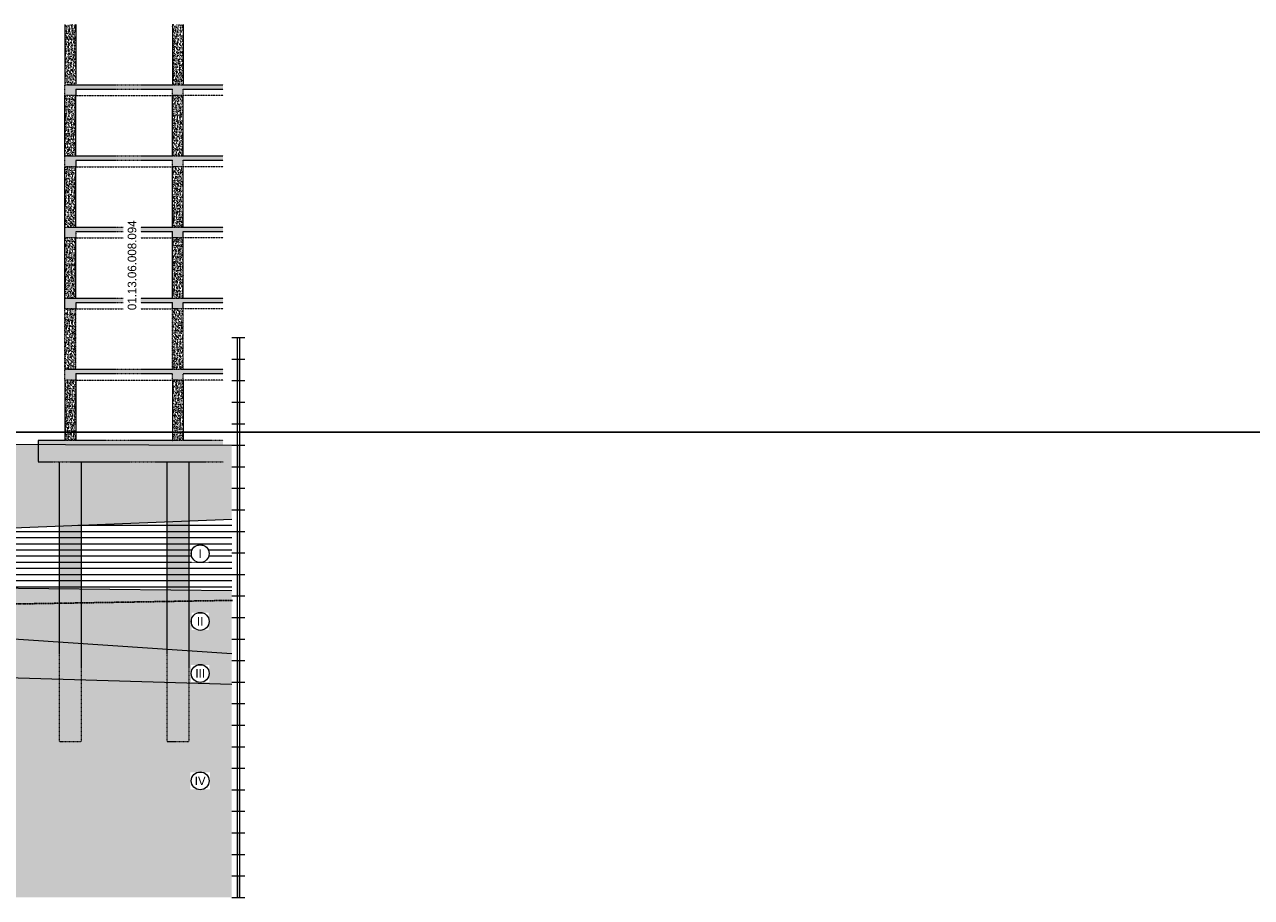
# Model space of a CAD drawing. Header units: millimetres. Extents: x -244621 to 957993, y -212233 to 286163.
# Tile 34 of 47: x 566512 to 623503, y -20850 to 19686. Entities that reach past the tile are written whole.
import ezdxf

# ---------------------------------------------------------------- set-up
doc = ezdxf.new("R2010")
doc.units = ezdxf.units.MM
for name, pattern in [('( Hidden )', [0.375, 0.25, -0.125]), ('DASHED', [19.05, 12.7, -6.35]), ('HIDDEN2', [4.7625, 3.175, -1.5875])]:
    doc.linetypes.add(name, pattern=pattern)
doc.layers.get('Defpoints').update_dxf_attribs({"color": 6})
for name, color, linetype, lineweight in [('S - BEAM', 7, 'HIDDEN2', 15), ('S - HATCH', 252, 'Continuous', 5), ('S - LAIN', 7, 'Continuous', 5), ('S - LINE', 7, 'Continuous', 15), ('S - SLAB', 7, 'Continuous', 30), ('S - TEXT', 7, 'Continuous', 9)]:
    doc.layers.add(name, color=color, linetype=linetype, lineweight=lineweight)
doc.layers.add('S - RED LINE', color=7, linetype='Continuous', lineweight=35, true_color=0xff3737)
doc.layers.add('S - WATER', color=7, linetype='DASHED', lineweight=20, true_color=0x0216de)
doc.styles.add('AcadMtavr60', font='acadmtavr.ttf', dxfattribs={"height": 60})
doc.styles.add('Text_S2', font='Cubicon.ttf')

# ---------------------------------------------------------------- blocks, each defined once
blk = doc.blocks.new('*U132')
at = {"layer": 'S - HATCH'}
h = blk.add_hatch(color=0, dxfattribs=at)
h.dxf.hatch_style = 1
h.paths.add_polyline_path([(50, 0), (-50, 0), (-50, -1000), (50, -1000)])
at = {"layer": 'S - LINE'}
for points in [[(-300, 1000), (300, 1000)], [(-50, 1000), (-50, -1000)], [(50, 1000), (50, -1000)], [(-300, 0), (300, 0)], [(-300, -1000), (300, -1000)]]:
    blk.add_lwpolyline(points, dxfattribs=at)
blk = doc.blocks.new('*U133')
at = {"layer": 'S - LINE', "color": 0, "linetype": 'ByBlock', "lineweight": -2, "transparency": 16777216}
for p in [(0, 24000), (0, 22000), (0, 20000), (0, 18000), (0, 16000), (0, 14000), (0, 12000), (0, 10000), (0, 8000), (0, 6000), (0, 4000), (0, 2000), (0, 0)]:
    blk.add_blockref('*U132', p, dxfattribs=at)
blk = doc.blocks.new('A$C7d64770b')
at = {"layer": 'S - HATCH'}
h = blk.add_hatch(dxfattribs=at)
h.set_pattern_fill('AR-CONC', color=256)
h.paths.add_polyline_path([(1750, 16508), (1250, 16508), (1250, 19309), (1750, 19309)])
h = blk.add_hatch(dxfattribs=at)
h.set_pattern_fill('AR-CONC', color=256)
h.paths.add_polyline_path([(6750, 16508), (6250, 16508), (6250, 19309), (6750, 19309)])
h = blk.add_hatch(dxfattribs=at)
h.set_pattern_fill('AR-CONC', color=256)
h.paths.add_polyline_path([(8596, 16508), (6750, 16508), (6250, 16508), (1750, 16508), (1250, 16508), (1250, 16008), (1750, 16008), (1750, 16308), (6250, 16308), (6250, 16008), (6750, 16008), (6750, 16308), (8596, 16308)])
h = blk.add_hatch(dxfattribs=at)
h.set_pattern_fill('AR-CONC', color=256)
h.paths.add_polyline_path([(1750, 16008), (1250, 16008), (1250, 13206), (1750, 13206)])
h = blk.add_hatch(dxfattribs=at)
h.set_pattern_fill('AR-CONC', color=256)
h.paths.add_polyline_path([(6750, 16008), (6250, 16008), (6250, 13206), (6750, 13206)])
h = blk.add_hatch(dxfattribs=at)
h.set_pattern_fill('AR-CONC', color=256)
h.paths.add_polyline_path([(6750, 13006), (8596, 13006), (8596, 13206), (6750, 13206), (6250, 13206), (1750, 13206), (1250, 13206), (1250, 12706), (1750, 12706), (1750, 13006), (6250, 13006), (6250, 12706), (6750, 12706)])
h = blk.add_hatch(dxfattribs=at)
h.set_pattern_fill('AR-CONC', color=256)
h.paths.add_polyline_path([(1750, 12706), (1250, 12706), (1250, 9905), (1750, 9905)])
h = blk.add_hatch(dxfattribs=at)
h.set_pattern_fill('AR-CONC', color=256)
h.paths.add_polyline_path([(6750, 12706), (6250, 12706), (6250, 9905), (6750, 9905)])
h = blk.add_hatch(dxfattribs=at)
h.set_pattern_fill('AR-CONC', color=256)
h.paths.add_polyline_path([(8596, 9905), (6750, 9905), (6250, 9905), (1750, 9905), (1250, 9905), (1250, 9405), (1750, 9405), (1750, 9705), (6250, 9705), (6250, 9405), (6750, 9405), (6750, 9705), (8596, 9705)])
h = blk.add_hatch(dxfattribs=at)
h.set_pattern_fill('AR-CONC', color=256)
h.paths.add_polyline_path([(1750, 9405), (1250, 9405), (1250, 6603), (1750, 6603)])
h = blk.add_hatch(dxfattribs=at)
h.set_pattern_fill('AR-CONC', color=256)
h.paths.add_polyline_path([(6750, 9405), (6250, 9405), (6250, 6603), (6750, 6603)])
h = blk.add_hatch(dxfattribs=at)
h.set_pattern_fill('AR-CONC', color=256)
h.paths.add_polyline_path([(6750, 6403), (8596, 6403), (8596, 6603), (6750, 6603), (6250, 6603), (1750, 6603), (1250, 6603), (1250, 6103), (1750, 6103), (1750, 6403), (6250, 6403), (6250, 6103), (6750, 6103)])
h = blk.add_hatch(dxfattribs=at)
h.set_pattern_fill('AR-CONC', color=256)
h.paths.add_polyline_path([(1750, 6103), (1250, 6103), (1250, 3302), (1750, 3302)])
h = blk.add_hatch(dxfattribs=at)
h.set_pattern_fill('AR-CONC', color=256)
h.paths.add_polyline_path([(6750, 6103), (6250, 6103), (6250, 3302), (6750, 3302)])
h = blk.add_hatch(dxfattribs=at)
h.set_pattern_fill('AR-CONC', color=256)
h.paths.add_polyline_path([(8596, 3302), (6750, 3302), (6250, 3302), (1750, 3302), (1250, 3302), (1250, 2802), (1750, 2802), (1750, 3102), (6250, 3102), (6250, 2802), (6750, 2802), (6750, 3102), (8596, 3102)])
h = blk.add_hatch(dxfattribs=at)
h.set_pattern_fill('AR-CONC', color=256)
h.paths.add_polyline_path([(1750, 2802), (1250, 2802), (1250, 0), (1750, 0)])
h = blk.add_hatch(dxfattribs=at)
h.set_pattern_fill('AR-CONC', color=256)
h.paths.add_polyline_path([(6750, 2802), (6250, 2802), (6250, 0), (6750, 0)])
h = blk.add_hatch(dxfattribs=at)
h.set_pattern_fill('AR-CONC', color=256)
h.paths.add_polyline_path([(8596, 0), (6750, 0), (6250, 0), (1750, 0), (1250, 0), (0, 0), (0, -1000), (8596, -1000)])
h = blk.add_hatch(dxfattribs=at)
h.set_pattern_fill('AR-CONC', color=256)
h.paths.add_polyline_path([(2000, -1000), (1000, -1000), (1000, -14000), (2000, -14000)])
h = blk.add_hatch(dxfattribs=at)
h.set_pattern_fill('AR-CONC', color=256)
h.paths.add_polyline_path([(7000, -1000), (6000, -1000), (6000, -14000), (7000, -14000)])
at = {"layer": 'S - BEAM'}
for points in [[(1250, 19309), (1250, 16508)], [(1750, 19309), (1750, 16508)], [(6250, 19309), (6250, 16508)], [(6750, 19309), (6750, 16508)], [(1750, 16308), (1750, 16008), (1250, 16008), (1250, 16508), (1750, 16508)], [(1250, 13206), (1250, 16008)], [(1750, 16508), (6250, 16508)], [(1750, 16308), (6250, 16308)], [(1750, 13206), (1750, 16008)], [(6250, 16508), (6750, 16508)], [(6250, 16008), (6250, 16308)], [(6250, 13206), (6250, 16008)], [(6750, 16008), (6250, 16008)], [(6750, 16508), (8596, 16508)], [(6750, 16008), (6750, 16308)], [(6750, 16308), (8596, 16308)], [(6750, 13206), (6750, 16008)], [(1750, 13006), (1750, 12706), (1250, 12706), (1250, 13206), (1750, 13206)], [(1750, 13206), (6250, 13206)], [(6250, 13206), (6750, 13206)], [(6750, 13206), (8596, 13206)], [(1250, 9905), (1250, 12706)], [(1750, 13006), (6250, 13006)], [(1750, 9905), (1750, 12706)], [(6250, 12706), (6250, 13006)], [(6250, 9905), (6250, 12706)], [(6750, 12706), (6250, 12706)], [(6750, 12706), (6750, 13006)], [(6750, 13006), (8596, 13006)], [(6750, 9905), (6750, 12706)], [(1750, 9705), (1750, 9405), (1250, 9405), (1250, 9905), (1750, 9905)], [(1750, 9905), (6250, 9905)], [(1750, 9705), (6250, 9705)], [(6250, 9905), (6750, 9905)], [(6250, 9405), (6250, 9705)], [(6750, 9905), (8596, 9905)], [(6750, 9405), (6750, 9705)], [(6750, 9705), (8596, 9705)], [(1250, 6603), (1250, 9405)], [(1750, 6603), (1750, 9405)], [(6250, 6603), (6250, 9405)], [(6750, 9405), (6250, 9405)], [(6750, 6603), (6750, 9405)], [(1750, 6403), (1750, 6103), (1250, 6103), (1250, 6603), (1750, 6603)], [(1750, 6603), (6250, 6603)], [(1750, 6403), (6250, 6403)], [(6250, 6603), (6750, 6603)], [(6250, 6103), (6250, 6403)], [(6750, 6603), (8596, 6603)], [(6750, 6103), (6750, 6403)], [(6750, 6403), (8596, 6403)], [(1250, 3302), (1250, 6103)], [(1750, 3302), (1750, 6103)], [(6250, 3302), (6250, 6103)], [(6750, 6103), (6250, 6103)], [(6750, 3302), (6750, 6103)], [(1750, 3102), (1750, 2802), (1250, 2802), (1250, 3302), (1750, 3302)], [(1750, 3302), (6250, 3302)], [(1750, 3102), (6250, 3102)], [(6250, 3302), (6750, 3302)], [(6250, 2802), (6250, 3102)], [(6750, 3302), (8596, 3302)], [(6750, 2802), (6750, 3102)], [(6750, 3102), (8596, 3102)], [(1250, 2802), (1250, 0)], [(1750, 2802), (1750, 0)], [(6750, 2802), (6250, 2802)], [(6250, 2802), (6250, 0)], [(6750, 2802), (6750, 0)], [(1250, 0), (0, 0), (0, -1000), (8596, -1000)], [(1750, 0), (1250, 0)], [(6250, 0), (1750, 0)], [(6750, 0), (6250, 0)], [(8596, 0), (6750, 0)]]:
    blk.add_lwpolyline(points, dxfattribs=at)
for points in [[(1000, -1000), (2000, -1000), (2000, -14000), (1000, -14000)], [(6000, -1000), (7000, -1000), (7000, -14000), (6000, -14000)]]:
    blk.add_lwpolyline(points, close=True, dxfattribs=at)
at = {"layer": 'S - HATCH', "linetype": '( Hidden )', "ltscale": 10}
for points in [[(1750, 16008), (6250, 16008)], [(8596, 16008), (6750, 16008)], [(1750, 12706), (6250, 12706)], [(8596, 12706), (6750, 12706)], [(1750, 9405), (6250, 9405)], [(8596, 9405), (6750, 9405)], [(1750, 6103), (6250, 6103)], [(8596, 6103), (6750, 6103)], [(1750, 2802), (6250, 2802)], [(8596, 2802), (6750, 2802)]]:
    blk.add_lwpolyline(points, dxfattribs=at)

msp = doc.modelspace()

# ---------------------------------------------------------------- hatches: boundary and pattern name
at = {"layer": 'S - HATCH'}
h = msp.add_hatch(dxfattribs=at)
h.set_pattern_fill('EARTH', color=256, scale=66.666667, angle=45)
h.set_pattern_definition([(45, (157728, 150), (0, 598.68374), [423.3333, -423.3333]), (45, (157615.77, 262.25), (0, 598.68374), [423.3333, -423.3333]), (45, (157503.5, 374.5), (0, 598.68374), [423.3333, -423.3333]), (135, (157503.5, 449.34), (-598.68374, 0), [423.3333, -423.3333]), (135, (157615.77, 561.6), (-598.68374, 0), [423.3333, -423.3333]), (135, (157728, 673.85), (-598.68374, 0), [423.3333, -423.3333])])
h.paths.add_polyline_path([(514564.8, -1225.3), (513610, 428.4), (494506.9, 502.8), (494506.9, -612.8)])
h.paths.add_polyline_path([(564536.9, 205.3), (562454.1, -3402.3), (564787.2, -3727.1), (576139.6, -3287.3), (576139.6, 150)])
at = {"layer": 'S - HATCH', "transparency": 33554516}
h = msp.add_hatch(dxfattribs=at)
h.set_pattern_fill('ANSI31', color=256, scale=90, angle=135)
h.set_pattern_definition([(180, (157728.02, 150), (-3e-14, -285.75), [])])
h.paths.add_polyline_path([(562137.9, -3950), (536061.7, -3950), (536061.7, -7558.6), (546805.6, -5735.5), (564794.3, -6468.8), (576139.6, -6599.7), (576139.6, -3287.3), (564787.2, -3727.1), (562454.1, -3402.3)])
at = {"layer": 'S - HATCH'}
h = msp.add_hatch(dxfattribs=at)
h.set_pattern_fill('ANSI33', color=256, scale=60)
h.set_pattern_definition([(45, (157728.02, 150), (-269.4077, 269.4077), []), (45, (157997.43, 150), (-269.4077, 269.4077), [190.5, -95.25])])
h.paths.add_polyline_path([(576139.6, -6599.7), (564794.3, -6468.8), (546805.6, -5735.5), (536061.7, -7558.6), (536061.7, -9019.4), (546805.6, -7236.1), (564611.1, -8756.8), (576139.6, -9533.4)])
h = msp.add_hatch(dxfattribs=at)
h.set_pattern_fill('GRAVEL', color=256, scale=53.552945, angle=180, style=0)
h.set_pattern_definition([(48.012787, (156748.64, -1210.24), (10881.958416, 12242.203217), [183.002, -18117.2203]), (4.969741, (156871.066, -1074.22), (-16322.937617, -1360.2448794), [314.037, -31089.653]), (312.510447, (157183.92, -1047.015), (-13602.448025, 14962.692816), [221.4315, -21921.7496]), (87.273689, (157714.42, -706.954), (-1360.244805, -27204.896039), [285.975, -28311.534]), (112.833654, (157728.02, -421.3), (6801.22401, -16322.937623), [280.4213, -27761.7437]), (177.273689, (157619.2, -162.856), (27204.896039, -1360.244805), [285.975, -28311.534]), (217.69424, (157333.55, -149.254), (17683.1824244, 13602.4480204), [378.1875, -37440.532]), (252.255328, (157034.295, -380.495), (-9521.713616, -29925.385642), [357.048, -35347.7587]), (301.429566, (156925.475, -720.557), (10881.958417, -17683.182424), [286.9436, -28407.452]), (355.236358, (157075.1, -965.4), (-14962.69282, 1360.244804), [327.5905, -16051.926]), (42.397438, (157401.56, -992.606), (16322.9376227, 14962.692822), [423.6455, -41940.938]), (318.814075, (156367.78, -693.35), (9521.713613, -8161.468812), [144.5954, -14315.005]), (351.469234, (156476.595, -788.57), (-17683.182426, 2720.489601), [275.092, -27234.157]), (45, (156748.6, -829.4), (4e-13, 1360.2448), [192.367, -1731.3095]), (23.19859, (156843.86, -992.6), (-6801.22401, -2720.4896), [103.5935, -10255.7223]), (111.80141, (156939.08, -951.8), (1360.2448, -4080.7344), [146.5024, -7178.64]), (210.963757, (156884.67, -815.77), (-4080.7344, -2720.4896), [237.9463, -7693.5757]), (341.56505, (156680.63, -938.2), (-2720.4896, 1360.2448), [172.0587, -4129.413]), (196.38954, (157728.02, -951.8), (-13602.44802, -4080.734406), [241.0354, -23862.564]), (250.346176, (157496.78, -1019.81), (5440.979208, 14962.692821), [202.2154, -20019.2774]), (113.19859, (156680.63, -1210.24), (2720.4896, -6801.22401), [207.1857, -10152.13]), (163.61046, (156599.02, -1019.81), (13602.44802, -4080.734405), [241.0354, -23862.564]), (159.443955, (157728.02, -108.45), (6801.22401, -2720.489604), [232.4386, -11389.498]), (114.77514, (157510.38, -26.83), (6801.224018, -14962.692818), [194.757, -19280.9845]), (246.80141, (156667.03, 150), (-2720.4896, -6801.22401), [207.1857, -10152.13]), (197.354025, (156585.414, -40.434), (17683.182425, 5440.979209), [228.019, -22573.8387]), (249.443955, (157333.55, 150), (2720.489604, 6801.22401), [116.2193, -11505.7174]), (281.30993, (156748.64, 150), (1360.2448, -5440.9792), [69.359, -6866.556]), (345.96376, (156762.25, 82), (-4080.7344, 1360.2448), [280.4213, -5328.0117]), (6.009006, (157034.295, 13.976), (-13602.448019, -1360.244803), [259.8748, -25727.5657]), (123.69007, (156884.67, -693.35), (1360.2448, -2720.4896), [196.1772, -4708.255]), (173.157227, (156775.85, -530.12), (-23124.161633, 2720.489603), [342.5015, -33907.5875]), (240.945396, (156435.79, -489.32), (5440.979208, 9521.713613), [140.0454, -13864.532]), (270, (156367.8, -611.7), (1360.245, -1360.245), [81.6147, -1278.63]), (300.256437, (157061.5, -26.83), (-5440.979207, 9521.713614), [188.9706, -18708.154]), (228.012788, (157156.72, -190.06), (-10881.958416, -12242.203217), [366.004, -17934.2184]), (180, (156911.9, -462.1), (-1360.245, -1360.245), [353.6636, -1006.581]), (145.304846, (156558.21, -462.11), (-13602.448025, 9521.713606), [215.0737, -21292.285]), (74.054604, (156381.38, -339.69), (1360.2448, 5440.97921), [198.0544, -9704.6773]), (27.645975, (156435.79, -149.254), (25844.651238, 13602.4480176), [322.4664, -31924.2303]), (355.426079, (156721.44, 0.373), (17683.182425, -1360.244802), [341.148, -33773.618])])
h.paths.add_polyline_path([(546805.6, -7236.1), (536061.7, -9019.4), (536060.9, -10200.6), (546700, -10201.1), (564632.7, -10609.9), (576139.6, -10949.2), (576139.6, -9533.4), (564611.1, -8756.8)])
h = msp.add_hatch(dxfattribs=at)
h.set_pattern_fill('AR-HBONE', color=256, scale=4)
h.set_pattern_definition([(45, (157728, 150), (0, 574.7364), [1219.2, -406.4]), (135, (158015.4, 437.37), (6e-14, 574.7364), [1219.2, -406.4])])
h.paths.add_polyline_path([(576139.6, -10949.2), (564632.7, -10609.9), (546700, -10201.1), (494506.9, -9636.8), (494506.9, -20850), (576139.6, -20850)])

# ---------------------------------------------------------------- linework, layer by layer
at = {"layer": 'Defpoints'}
msp.add_lwpolyline([(327252.1, 750), (957993, 750)], dxfattribs=at)
at = {"layer": 'S - LAIN'}
for points in [[(564536.9, 205.3), (576139.6, 150)], [(562454.1, -3402.3), (564787.2, -3727.1), (576139.6, -3287.3)], [(536061.7, -7558.6), (546805.6, -5735.5), (564794.3, -6468.8), (576139.6, -6599.7)], [(576139.6, -9533.4), (564611.1, -8756.8), (546805.6, -7236.1), (536061.7, -9019.4)], [(536060.9, -10200.6), (550041.8, -10201.1), (564632.7, -10609.9), (576139.6, -10949.2)]]:
    msp.add_lwpolyline(points, dxfattribs=at)
at = {"layer": 'S - WATER', "lineweight": 30}
msp.add_lwpolyline([(536178.5, -7719.4), (576173.3, -7053.9)], dxfattribs=at)

# ---------------------------------------------------------------- block references
at = {"layer": 'S - LINE'}
msp.add_blockref('*U133', (576439.6, -19850), dxfattribs=at)

# ---------------------------------------------------------------- next in the draw order: texts
at = {"layer": 'S - LAIN', "char_height": 400, "attachment_point": 5, "style": 'Text_S2', "bg_fill": 3, "box_fill_scale": 1.5, "bg_fill_color": 256, "bg_fill_transparency": 0}
for s, insert in [('\\pxqc;II', (574671, -8029.4)), ('\\pxqc;III', (574671, -10447.8)), ('\\pxqc;IV', (574671, -15434.5))]:
    msp.add_mtext(s, dxfattribs=dict(at, insert=insert))

# ---------------------------------------------------------------- next in the draw order: linework, layer by layer
at = {"layer": 'S - TEXT'}
for centre in [(574671, -8029.4), (574671, -10447.8), (574671, -15434.5)]:
    msp.add_circle(centre, 416.7, dxfattribs=at)

# ---------------------------------------------------------------- next in the draw order: block references
at = {"layer": 'S - SLAB'}
msp.add_blockref('A$C7d64770b', (567137.9, 376.3), dxfattribs=at)

# ---------------------------------------------------------------- next in the draw order: texts
at = {"layer": 'S - RED LINE', "ltscale": 100, "transparency": 33554687, "insert": (571505.4, 8507), "char_height": 400, "attachment_point": 5, "rotation": 90, "style": 'AcadMtavr60', "bg_fill": 3, "box_fill_scale": 1.5, "bg_fill_color": 256, "bg_fill_transparency": 0}
msp.add_mtext('{\\fCubicon|b0|i0|c0|p2;01.13.06.008.094}', dxfattribs=at)
at = {"layer": 'S - TEXT', "insert": (574671, -4883.5), "char_height": 400, "attachment_point": 5, "style": 'Text_S2', "bg_fill": 3, "box_fill_scale": 1.5, "bg_fill_color": 256, "bg_fill_transparency": 0}
msp.add_mtext('\\pxqc;I', dxfattribs=at)

# ---------------------------------------------------------------- next in the draw order: linework, layer by layer
at = {"layer": 'S - TEXT'}
msp.add_circle((574671, -4883.5), 416.7, dxfattribs=at)

doc.saveas('drawing.dxf')
